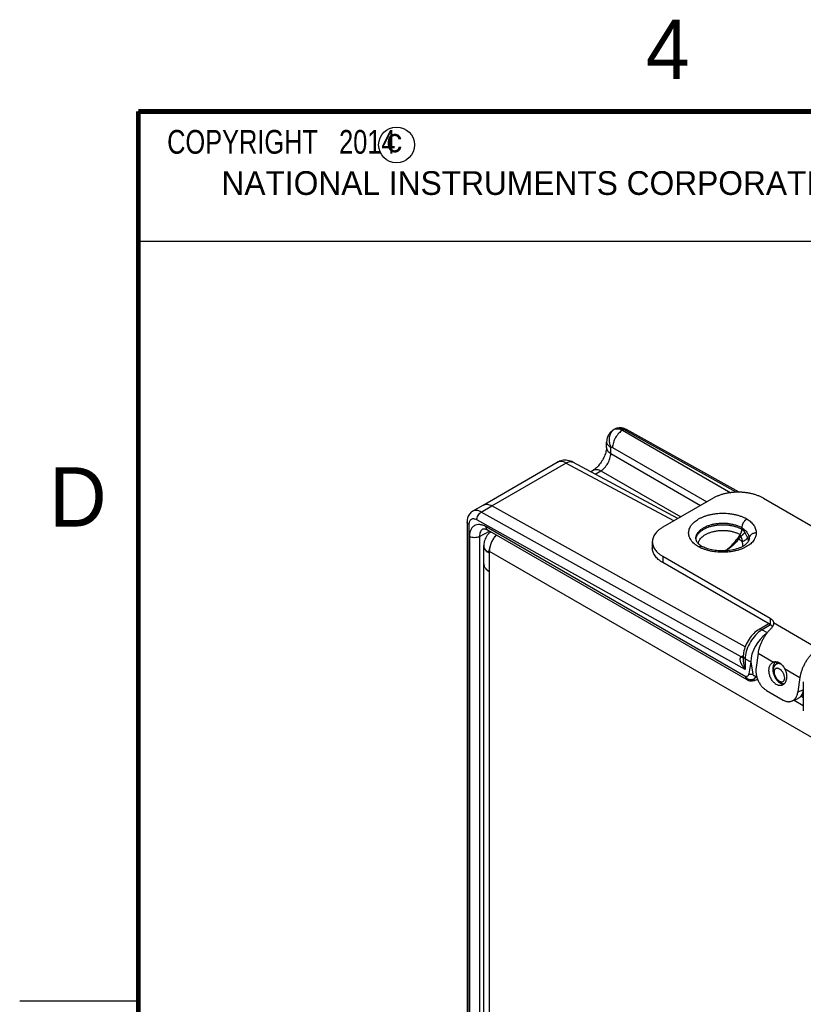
# Model space of a CAD drawing. Header units: inches. Extents: x 0 to 22, y 0 to 17.
# Tile 11 of 29: x 0 to 3.3, y 12.7 to 16.9. Entities that reach past the tile are written whole.
import ezdxf

# ---------------------------------------------------------------- set-up
doc = ezdxf.new("R2010")
doc.units = ezdxf.units.IN
doc.header["$LTSCALE"] = 1.21
doc.header["$MEASUREMENT"] = 0
doc.layers.get('0').update_dxf_attribs({"linetype": 'CONTINUOUS'})
for name, color, linetype in [('02___PRT_ALL_AXES', 7, 'CONTINUOUS'), ('03___PRT_ALL_CURVES', 7, 'CONTINUOUS'), ('DETAIL', 7, 'CONTINUOUS'), ('FEATURES', 7, 'CONTINUOUS')]:
    doc.layers.add(name, color=color, linetype=linetype)
doc.styles.get("Standard").update_dxf_attribs({"font": 'txt', "width": 0.8})
doc.styles.add('TEXTSTYLE_2', font='txt')

msp = doc.modelspace()

# ---------------------------------------------------------------- linework, layer by layer
at = {"color": 2, "linetype": 'CONTINUOUS'}
for p, q in [((0.4999, 16.5), (9.1249, 16.5)), ((0.4999, 16.5), (0.4999, 15.9531)), ((0.4999, 15.9531), (9.1249, 15.9531)), ((0, 12.75), (0.5, 12.75))]:
    msp.add_line(p, q, dxfattribs=at)
at = {"color": 7, "linetype": 'CONTINUOUS'}
for p, q in [((2.5064, 15.1592), (2.5023, 15.1566)), ((2.5063, 15.1591), (2.5107, 15.1616)), ((2.5428, 15.1559), (2.5473, 15.1585)), ((2.5428, 15.1559), (2.9987, 14.8927)), ((3.021, 14.8945), (2.5473, 15.1585)), ((3.0347, 14.8946), (2.559, 15.1596)), ((2.4749, 15.0838), (2.4752, 15.1064)), ((2.4752, 15.1064), (2.4752, 15.1064)), ((2.4931, 15.0577), (2.4935, 15.0841)), ((2.5004, 15.0833), (2.8976, 14.854)), ((2.4931, 15.0577), (2.8718, 14.8391)), ((1.9547, 14.8406), (2.267, 15.0209)), ((1.9912, 14.8374), (2.3037, 15.0178)), ((2.2691, 15.0221), (2.267, 15.0209)), ((2.2689, 15.0219), (2.2718, 15.0234)), ((2.2718, 15.0234), (2.2718, 15.0235)), ((2.7581, 14.7734), (2.3037, 15.0178)), ((2.7752, 14.7833), (2.3328, 15.0213)), ((2.4074, 14.9811), (2.419, 14.9878)), ((2.4263, 14.971), (2.4507, 14.985)), ((2.4507, 14.985), (2.7877, 14.7905)), ((1.9098, 14.8143), (1.9547, 14.8406)), ((1.9465, 14.8111), (1.9912, 14.8374)), ((3.0592, 14.2423), (1.9912, 14.8374)), ((3.0422, 14.2006), (1.9465, 14.8111)), ((1.8866, 14.7691), (1.8866, 12.3927)), ((1.8945, 14.758), (1.8945, 12.3817)), ((3.0591, 14.1476), (1.9279, 14.778)), ((1.9538, 14.7401), (1.9538, 14.7401)), ((3.0623, 14.1167), (1.9676, 14.7488)), ((3.0454, 14.7453), (3.0454, 14.7386)), ((3.0462, 14.7381), (3.0454, 14.7386)), ((1.8969, 14.708), (1.8969, 12.4291)), ((1.9391, 14.7079), (1.9811, 14.7309)), ((1.9391, 14.7079), (1.9391, 12.429)), ((3.0685, 14.103), (1.9738, 14.7351)), ((3.0322, 14.6965), (3.0267, 14.6998)), ((3.0379, 14.7163), (3.0377, 14.7164)), ((3.0761, 14.6983), (3.076, 14.6958)), ((3.0761, 14.699), (3.0761, 14.6986)), ((3.0761, 14.6986), (3.0761, 14.6983)), ((2.8801, 14.665), (2.878, 14.6661)), ((2.9651, 14.6472), (2.9651, 14.6417)), ((3.1592, 14.3399), (3.1179, 14.3161)), ((3.1667, 14.3355), (3.131, 14.3149)), ((3.131, 14.3149), (3.153, 14.3027)), ((3.1475, 14.2955), (3.1475, 14.2973)), ((3.0519, 14.2063), (3.0425, 14.2008)), ((3.0518, 14.2042), (3.0516, 14.1881)), ((3.0597, 14.1928), (3.0591, 14.1476)), ((3.0597, 14.1928), (3.0833, 14.1796)), ((3.0833, 14.1796), (3.0754, 14.1283)), ((3.0833, 14.1796), (3.0913, 14.1282)), ((3.1845, 14.1753), (3.1868, 14.1785)), ((3.2024, 14.1764), (3.1911, 14.1696)), ((3.2137, 14.168), (3.2099, 14.1698)), ((3.0874, 14.0992), (3.0874, 14.0992)), ((3.3048, 14.0949), (3.3048, 13.9735)), ((3.3048, 14.0342), (3.2967, 14.0388)), ((3.3048, 14.0409), (3.2994, 14.044))]:
    msp.add_line(p, q, dxfattribs=at)
at = {"color": 3, "linetype": 'CONTINUOUS'}
for p, q in [((1.9769, 14.7192), (1.9759, 14.718)), ((1.9571, 12.4392), (1.9571, 14.6706)), ((1.9589, 14.6609), (1.9578, 14.6646)), ((1.9646, 14.6511), (1.9617, 14.6552)), ((1.9688, 14.6466), (1.9656, 14.6499)), ((1.9806, 14.638), (1.9751, 14.6414)), ((1.9806, 14.6461), (1.9806, 12.3984)), ((1.9806, 14.6461), (3.3764, 13.8402)), ((1.9749, 14.5641), (1.9806, 14.5604)), ((3.294, 14.0347), (3.3048, 14.0285)), ((3.2665, 14.018), (3.3048, 13.9959))]:
    msp.add_line(p, q, dxfattribs=at)
at = {"color": 7, "linetype": 'CONTINUOUS', "const_width": 0.02}
for points in [[(0.5, 16.5), (0.5, 0.5)], [(21.5, 16.5), (0.5, 16.5)]]:
    msp.add_lwpolyline(points, dxfattribs=at)
at = {"color": 7, "linetype": 'CONTINUOUS'}
for points in [[(2.5023, 15.1566), (2.4988, 15.154), (2.4956, 15.1513), (2.4928, 15.1486), (2.4902, 15.1458), (2.4878, 15.1428), (2.4857, 15.1399), (2.4838, 15.1368), (2.4821, 15.1337), (2.4806, 15.1306), (2.4793, 15.1275), (2.4782, 15.1243), (2.4773, 15.1212), (2.4765, 15.1181), (2.476, 15.1149), (2.4756, 15.1119), (2.4753, 15.1088), (2.4752, 15.1064)], [(2.4749, 15.0838), (2.4748, 15.0817), (2.4746, 15.0784), (2.4741, 15.0747), (2.4735, 15.0707), (2.4725, 15.0663), (2.4713, 15.0617), (2.4699, 15.0569), (2.4681, 15.0519), (2.4661, 15.0469), (2.4638, 15.0417), (2.4613, 15.0366), (2.4586, 15.0315), (2.4556, 15.0265), (2.4525, 15.0216), (2.4493, 15.017), (2.4459, 15.0125), (2.4425, 15.0084), (2.4391, 15.0045), (2.4356, 15.0009), (2.4323, 14.9977), (2.429, 14.9949), (2.4259, 14.9924), (2.4231, 14.9904), (2.4205, 14.9887), (2.419, 14.9878)], [(2.3328, 15.0213), (2.3281, 15.0236), (2.3224, 15.0258), (2.3166, 15.0276), (2.3109, 15.0288), (2.3051, 15.0295), (2.2994, 15.0297), (2.2936, 15.0294), (2.288, 15.0287), (2.2825, 15.0274), (2.277, 15.0257), (2.2718, 15.0235)], [(2.2718, 15.0234), (2.2714, 15.0233), (2.2691, 15.0221)], [(1.9098, 14.8143), (1.9091, 14.8138), (1.9055, 14.8114), (1.9022, 14.8086), (1.8991, 14.8054), (1.8963, 14.8018), (1.8938, 14.798), (1.8917, 14.7938), (1.8899, 14.7894), (1.8885, 14.7847), (1.8875, 14.7798), (1.8869, 14.7746), (1.8866, 14.7691)], [(1.9538, 14.7401), (1.9542, 14.7402), (1.9547, 14.7404), (1.9555, 14.7406), (1.9566, 14.7407), (1.958, 14.7407), (1.9598, 14.7405), (1.9618, 14.7401), (1.9641, 14.7395), (1.9666, 14.7386), (1.9692, 14.7375), (1.9719, 14.7361), (1.9738, 14.7351)], [(3.076, 14.6958), (3.0754, 14.6932), (3.0745, 14.6905), (3.0732, 14.6879), (3.0716, 14.6852), (3.0695, 14.6824), (3.067, 14.6795), (3.064, 14.6766), (3.0605, 14.6736), (3.0565, 14.6707), (3.052, 14.6678), (3.047, 14.665), (3.0416, 14.6623), (3.0357, 14.6598), (3.0295, 14.6574), (3.023, 14.6553), (3.0161, 14.6533), (3.0089, 14.6516), (3.0015, 14.6502), (2.9939, 14.649), (2.9861, 14.6482), (2.9782, 14.6476), (2.9701, 14.6472), (2.9651, 14.6472)], [(2.9651, 14.6472), (2.9609, 14.6472), (2.9535, 14.6474), (2.9462, 14.6479), (2.939, 14.6486), (2.9321, 14.6495), (2.9253, 14.6506), (2.9187, 14.6518), (2.9123, 14.6533), (2.9063, 14.6549), (2.9004, 14.6567), (2.8949, 14.6586), (2.8896, 14.6606), (2.8847, 14.6628), (2.8801, 14.665)], [(3.1179, 14.3161), (3.1129, 14.313), (3.1069, 14.3087), (3.101, 14.304), (3.0955, 14.2989), (3.0901, 14.2934), (3.085, 14.2876), (3.0802, 14.2815), (3.0757, 14.275), (3.0716, 14.2684), (3.0677, 14.2615), (3.0642, 14.2545), (3.0611, 14.2474), (3.0585, 14.2401), (3.0562, 14.2328), (3.0544, 14.2255), (3.053, 14.2181), (3.0522, 14.2108), (3.0518, 14.2042)], [(3.0874, 14.0992), (3.0906, 14.0997), (3.0947, 14.1004), (3.0986, 14.1012), (3.1023, 14.1021), (3.1058, 14.1032), (3.1092, 14.1045), (3.112, 14.1057)]]:
    msp.add_lwpolyline(points, dxfattribs=at)
at = {"color": 3, "linetype": 'CONTINUOUS'}
for points in [[(1.9759, 14.718), (1.9719, 14.713), (1.9685, 14.708), (1.9656, 14.7029), (1.9631, 14.6978), (1.9611, 14.6926), (1.9595, 14.6875)], [(1.986, 14.728), (1.9831, 14.7255), (1.9801, 14.7226), (1.9773, 14.7196), (1.9769, 14.7192)], [(1.9575, 14.6775), (1.9572, 14.6726), (1.9571, 14.6706)], [(1.9595, 14.6875), (1.9583, 14.6825), (1.9575, 14.6775)]]:
    msp.add_lwpolyline(points, dxfattribs=at)
at = {"color": 2, "linetype": 'CONTINUOUS'}
msp.add_circle((1.5893, 16.359), 0.0754, dxfattribs=at)
at = {"color": 7, "linetype": 'CONTINUOUS'}
for centre, radius, start, end in [((2.5292, 15.124), 0.0418, 127.2289, 134.23), ((2.5283, 15.1252), 0.0403, 120.0232, 127.2254), ((2.5187, 15.1376), 0.0248, 115.2467, 119.7034), ((2.519, 15.137), 0.0255, 107.3904, 115.2328), ((2.5312, 15.1261), 0.0411, 118.4525, 120.036), ((2.5311, 15.1264), 0.0408, 112.3711, 118.4587), ((2.28, 14.9985), 0.026, 119.1913, 120.0043), ((2.2796, 14.9991), 0.0252, 115.29, 119.2059), ((2.2797, 14.9988), 0.0256, 107.9094, 115.2409), ((2.8901, 14.6919), 0.0389, 167.7065, 174.1322), ((2.9715, 14.6646), 0.1055, 17.8209, 21.9159), ((2.9755, 14.666), 0.1013, 17.5613, 17.8054), ((2.9815, 14.6677), 0.095, 13.2108, 17.6198), ((3.096, 14.6986), 0.0199, 178.795, 179.4052), ((2.9276, 14.7512), 0.0985, 237.0452, 239.7733), ((2.9307, 14.7565), 0.1046, 239.7397, 239.9069), ((3.1893, 14.2162), 0.1147, 125.5945, 126.5643), ((3.0677, 14.1579), 0.0498, 120.4249, 120.8524), ((3.3058, 14.1911), 0.1269, 190.5069, 193.6956), ((3.2049, 14.1632), 0.0237, 134.4649, 139.6612), ((3.2857, 14.1867), 0.0952, 184.08, 186.503), ((3.2934, 14.1876), 0.1029, 186.5118, 189.7673), ((3.0835, 14.129), 0.03, 239.9959, 277.3088), ((3.2246, 14.1167), 0.0303, 261.5555, 268.4241)]:
    msp.add_arc(centre, radius, start, end, dxfattribs=at)
at = {"color": 3, "linetype": 'CONTINUOUS'}
for centre, radius, start, end in [((1.9998, 14.6989), 0.0306, 116.0156, 138.3766), ((1.9996, 14.6993), 0.0301, 112.9496, 115.9748), ((1.9841, 14.6706), 0.027, 180.0178, 190.2734), ((1.9846, 14.6707), 0.0275, 190.2592, 191.1863), ((1.9848, 14.6708), 0.0277, 191.1878, 192.8105), ((1.9877, 14.6716), 0.0307, 200.5051, 202.257), ((1.9974, 14.6776), 0.0422, 218.9114, 219.9097), ((1.9983, 14.6783), 0.0433, 219.9108, 221.0265), ((2.0046, 14.6843), 0.052, 226.5946, 227.362), ((2.0115, 14.6928), 0.063, 233.0472, 234.6733), ((2.0162, 14.6998), 0.0713, 236.382, 240.012), ((1.984, 14.5931), 0.0269, 180.034, 189.3055), ((1.9849, 14.5932), 0.0278, 189.2682, 193.1401), ((1.986, 14.5935), 0.0289, 193.1442, 199.9493), ((1.9875, 14.594), 0.0305, 199.9002, 202.2731), ((1.9983, 14.6008), 0.0433, 219.1728, 221.5082), ((2.0011, 14.6032), 0.047, 221.5173, 226.4348), ((2.0045, 14.6067), 0.052, 226.3632, 228.3538), ((2.0079, 14.6105), 0.057, 228.3674, 233.1229), ((2.0113, 14.615), 0.0626, 233.0453, 234.3921)]:
    msp.add_arc(centre, radius, start, end, dxfattribs=at)
at = {"color": 7, "linetype": 'CONTINUOUS'}
for centre, major_axis, ratio, start_param, end_param in [((3.1547, 14.2201), (0.0507, 0.0862), 0.58226, 0.889975, 2.360603), ((3.1546, 14.2201), (0.05, 0.0866), 0.577332, 0.848771, 0.885462)]:
    msp.add_ellipse(centre, major_axis=major_axis, ratio=ratio, start_param=start_param, end_param=end_param, dxfattribs=at)
for points, knots in [([(2.5001, 15.154), (2.496, 15.15), (2.4892, 15.14), (2.4848, 15.122), (2.486, 15.1026), (2.4905, 15.0901), (2.4935, 15.0841)], [0, 0, 0, 0, 0.228853, 0.473233, 0.73247, 1, 1, 1, 1]), ([(2.5428, 15.1559), (2.5368, 15.1525), (2.5254, 15.1432), (2.512, 15.1253), (2.503, 15.1048), (2.5004, 15.0902), (2.5004, 15.0833)], [0, 0, 0, 0, 0.237278, 0.498977, 0.761233, 1, 1, 1, 1]), ([(2.5473, 15.1585), (2.544, 15.1603), (2.5376, 15.1632), (2.5278, 15.1654), (2.5186, 15.1651), (2.5131, 15.163), (2.5107, 15.1616)], [0, 0, 0, 0, 0.288765, 0.547692, 0.781259, 1, 1, 1, 1]), ([(2.5114, 15.1614), (2.512, 15.1615), (2.5143, 15.1622), (2.5167, 15.1625), (2.5185, 15.1626)], [0, 0, 0, 0, 0.245006, 1, 1, 1, 1]), ([(2.5156, 15.1641), (2.5199, 15.1658), (2.5293, 15.1679), (2.5388, 15.1669), (2.5434, 15.1658)], [0, 0, 0, 0, 0.499097, 1, 1, 1, 1]), ([(2.5185, 15.1626), (2.5204, 15.1627), (2.5289, 15.1623), (2.5371, 15.1591), (2.5428, 15.1559)], [0, 0, 0, 0, 0.22636, 1, 1, 1, 1]), ([(2.5434, 15.1658), (2.5447, 15.1655), (2.5502, 15.164), (2.5553, 15.1617), (2.559, 15.1596)], [0, 0, 0, 0, 0.246801, 1, 1, 1, 1]), ([(2.5473, 15.1585), (2.5492, 15.1596), (2.5531, 15.1612), (2.5574, 15.1605), (2.559, 15.1596)], [0, 0, 0, 0, 0.548047, 1, 1, 1, 1]), ([(2.4749, 15.0838), (2.4749, 15.0814), (2.4757, 15.0764), (2.4794, 15.0693), (2.4854, 15.0629), (2.4904, 15.0593), (2.4931, 15.0577)], [0, 0, 0, 0, 0.216979, 0.449724, 0.709504, 1, 1, 1, 1]), ([(2.4752, 15.1064), (2.4752, 15.1044), (2.4761, 15.1), (2.4799, 15.094), (2.4858, 15.0886), (2.4908, 15.0856), (2.4935, 15.0841)], [0, 0, 0, 0, 0.202004, 0.428737, 0.693644, 1, 1, 1, 1]), ([(2.4935, 15.0841), (2.4945, 15.0846), (2.497, 15.0849), (2.4993, 15.0839), (2.5004, 15.0833)], [0, 0, 0, 0, 0.453041, 1, 1, 1, 1]), ([(2.4507, 14.985), (2.4566, 14.9886), (2.4677, 14.9981), (2.4808, 15.0161), (2.49, 15.0364), (2.4929, 15.0508), (2.4931, 15.0577)], [0, 0, 0, 0, 0.236117, 0.498882, 0.762252, 1, 1, 1, 1]), ([(2.2792, 15.0244), (2.2786, 15.0244), (2.2761, 15.0242), (2.2736, 15.0237), (2.2719, 15.0231)], [0, 0, 0, 0, 0.256354, 1, 1, 1, 1]), ([(2.3037, 15.0178), (2.3016, 15.019), (2.294, 15.0227), (2.2854, 15.0248), (2.2792, 15.0244)], [0, 0, 0, 0, 0.277025, 1, 1, 1, 1]), ([(2.3037, 15.0178), (2.3062, 15.0193), (2.3112, 15.0218), (2.319, 15.0238), (2.3264, 15.0238), (2.3308, 15.0223), (2.3328, 15.0213)], [0, 0, 0, 0, 0.28853, 0.547743, 0.781306, 1, 1, 1, 1]), ([(2.419, 14.9878), (2.4211, 14.989), (2.4259, 14.9908), (2.4339, 14.9911), (2.4424, 14.9891), (2.4479, 14.9866), (2.4507, 14.985)], [0, 0, 0, 0, 0.218709, 0.452267, 0.711472, 1, 1, 1, 1]), ([(1.9547, 14.8406), (1.9571, 14.842), (1.9626, 14.844), (1.9718, 14.8444), (1.9816, 14.8421), (1.988, 14.8392), (1.9912, 14.8374)], [0, 0, 0, 0, 0.218299, 0.45169, 0.710874, 1, 1, 1, 1]), ([(1.9279, 14.778), (1.9258, 14.7791), (1.9217, 14.781), (1.9153, 14.7824), (1.9094, 14.7822), (1.9041, 14.7802), (1.8998, 14.7765), (1.8967, 14.7713), (1.8949, 14.765), (1.8945, 14.7604), (1.8945, 14.758)], [0, 0, 0, 0, 0.143945, 0.272846, 0.389052, 0.498006, 0.60732, 0.724485, 0.854683, 1, 1, 1, 1]), ([(1.9465, 14.8111), (1.9433, 14.8129), (1.9368, 14.8159), (1.927, 14.8181), (1.9178, 14.8177), (1.9122, 14.8157), (1.9098, 14.8143)], [0, 0, 0, 0, 0.289212, 0.548219, 0.781568, 1, 1, 1, 1]), ([(1.9279, 14.778), (1.9278, 14.7811), (1.9289, 14.7877), (1.9329, 14.797), (1.9387, 14.8052), (1.9438, 14.8096), (1.9465, 14.8111)], [0, 0, 0, 0, 0.238008, 0.50055, 0.762792, 1, 1, 1, 1]), ([(2.8635, 14.6643), (2.8602, 14.6662), (2.854, 14.6701), (2.8456, 14.6766), (2.8394, 14.6825), (2.8351, 14.6875), (2.8313, 14.6924), (2.8281, 14.6975), (2.8255, 14.7028), (2.824, 14.7068), (2.8227, 14.7108), (2.8219, 14.7149), (2.8213, 14.719), (2.8211, 14.7244), (2.8217, 14.7313), (2.8238, 14.7395), (2.8273, 14.7474), (2.8312, 14.7538), (2.835, 14.7587), (2.8393, 14.7636), (2.8455, 14.7695), (2.8539, 14.7761), (2.8634, 14.7821), (2.8739, 14.7876), (2.8853, 14.7924), (2.8974, 14.7966), (2.9102, 14.8), (2.9234, 14.8028), (2.9371, 14.8047), (2.9511, 14.8059), (2.9652, 14.8063), (2.9793, 14.8059), (2.9932, 14.8047), (3.0069, 14.8028), (3.0202, 14.8), (3.0329, 14.7965), (3.0451, 14.7924), (3.0564, 14.7875), (3.0635, 14.7838), (3.067, 14.7818)], [0, 0, 0, 0, 0.030989, 0.060398, 0.088193, 0.101514, 0.114471, 0.139369, 0.151385, 0.163153, 0.174717, 0.186125, 0.197425, 0.20867, 0.231194, 0.25414, 0.277896, 0.302783, 0.315735, 0.32905, 0.356829, 0.386207, 0.417195, 0.449741, 0.483747, 0.519071, 0.555543, 0.592961, 0.631107, 0.669745, 0.708632, 0.747517, 0.786152, 0.824292, 0.861703, 0.89816, 0.933475, 0.967481, 1, 1, 1, 1]), ([(3.067, 14.7818), (3.0662, 14.7814), (3.0648, 14.7805), (3.0627, 14.779), (3.0607, 14.7772), (3.0587, 14.7753), (3.0568, 14.7732), (3.0543, 14.7702), (3.0516, 14.7662), (3.0494, 14.7618), (3.0479, 14.7583), (3.0467, 14.7548), (3.0459, 14.7512), (3.0455, 14.7478), (3.0454, 14.7461), (3.0454, 14.7453)], [0, 0, 0, 0, 0.056044, 0.114623, 0.175469, 0.238248, 0.302584, 0.368089, 0.501009, 0.633773, 0.699071, 0.763128, 0.886075, 0.944343, 1, 1, 1, 1]), ([(3.067, 14.7818), (3.07, 14.7799), (3.0759, 14.7759), (3.0839, 14.7693), (3.0907, 14.7622), (3.0963, 14.7549), (3.1007, 14.7472), (3.1039, 14.7393), (3.1058, 14.7312), (3.1062, 14.7258), (3.1061, 14.7231)], [0, 0, 0, 0, 0.147805, 0.287797, 0.420222, 0.545718, 0.665109, 0.779577, 0.890674, 1, 1, 1, 1]), ([(1.8945, 14.758), (1.8923, 14.7593), (1.8885, 14.7623), (1.8866, 14.767), (1.8866, 14.7691)], [0, 0, 0, 0, 0.550743, 1, 1, 1, 1]), ([(1.9676, 14.7488), (1.9632, 14.7514), (1.9544, 14.7555), (1.941, 14.7588), (1.9284, 14.7584), (1.9172, 14.7544), (1.9081, 14.7467), (1.9015, 14.7359), (1.8976, 14.7227), (1.8969, 14.7131), (1.8969, 14.708)], [0, 0, 0, 0, 0.144846, 0.274463, 0.391079, 0.499996, 0.608915, 0.725534, 0.855155, 1, 1, 1, 1]), ([(1.9538, 14.7401), (1.9515, 14.7388), (1.947, 14.7352), (1.9423, 14.7276), (1.9396, 14.7183), (1.9391, 14.7115), (1.9391, 14.7079)], [0, 0, 0, 0, 0.217952, 0.450686, 0.709717, 1, 1, 1, 1]), ([(1.9738, 14.7351), (1.9728, 14.7357), (1.9709, 14.7372), (1.9682, 14.7417), (1.9676, 14.746), (1.9676, 14.7488)], [0, 0, 0, 0, 0.218322, 0.452317, 1, 1, 1, 1]), ([(2.8512, 14.6986), (2.8512, 14.7002), (2.8514, 14.7035), (2.8524, 14.7083), (2.8539, 14.7131), (2.856, 14.7178), (2.8588, 14.7224), (2.8633, 14.7284), (2.8689, 14.734), (2.8753, 14.7391), (2.8807, 14.7428), (2.8865, 14.7463), (2.8928, 14.7495), (2.8994, 14.7524), (2.9089, 14.756), (2.9215, 14.7596), (2.9373, 14.7626), (2.9538, 14.7643), (2.9704, 14.7645), (2.987, 14.7634), (3.0031, 14.7609), (3.0183, 14.757), (3.0303, 14.7527), (3.0392, 14.7486), (3.0434, 14.7464), (3.0454, 14.7453)], [0, 0, 0, 0, 0.021328, 0.042884, 0.064884, 0.08752, 0.11096, 0.135335, 0.187203, 0.214847, 0.243637, 0.273556, 0.304567, 0.336616, 0.369629, 0.438178, 0.509421, 0.582412, 0.656123, 0.729496, 0.80149, 0.871113, 0.93752, 0.969301, 1, 1, 1, 1]), ([(2.8521, 14.7001), (2.8524, 14.7017), (2.8533, 14.7047), (2.8551, 14.7092), (2.8575, 14.7136), (2.8603, 14.7179), (2.8637, 14.722), (2.869, 14.7275), (2.8768, 14.7338), (2.8857, 14.7392), (2.8935, 14.7432), (2.9021, 14.7469), (2.9136, 14.7508), (2.9281, 14.7544), (2.9434, 14.7567), (2.9591, 14.7578), (2.9748, 14.7577), (2.9905, 14.7563), (3.0056, 14.7536), (3.0199, 14.7498), (3.0312, 14.7457), (3.0395, 14.7418), (3.0435, 14.7397), (3.0454, 14.7386)], [0, 0, 0, 0, 0.021453, 0.043438, 0.066111, 0.089601, 0.114011, 0.139412, 0.193322, 0.251473, 0.282096, 0.313675, 0.379421, 0.448089, 0.518903, 0.590994, 0.663442, 0.735316, 0.805704, 0.873748, 0.938724, 0.969868, 1, 1, 1, 1]), ([(3.0454, 14.7386), (3.0454, 14.7377), (3.0453, 14.7359), (3.0448, 14.7332), (3.0442, 14.7304), (3.0433, 14.7276), (3.0422, 14.7247), (3.0409, 14.7219), (3.0394, 14.7191), (3.0383, 14.7173), (3.0377, 14.7164)], [0, 0, 0, 0, 0.111072, 0.227142, 0.348066, 0.473291, 0.602051, 0.733528, 0.866608, 1, 1, 1, 1]), ([(3.0379, 14.7163), (3.0391, 14.718), (3.0413, 14.7216), (3.0439, 14.7271), (3.0453, 14.7318), (3.046, 14.7355), (3.0461, 14.7372), (3.0462, 14.7381)], [0, 0, 0, 0, 0.267946, 0.52859, 0.774479, 0.890177, 1, 1, 1, 1]), ([(3.0454, 14.7453), (3.0478, 14.7438), (3.0523, 14.7407), (3.0585, 14.7355), (3.0638, 14.73), (3.0683, 14.7241), (3.0718, 14.718), (3.0743, 14.7118), (3.0758, 14.7054), (3.0761, 14.7012), (3.0761, 14.699)], [0, 0, 0, 0, 0.145276, 0.284305, 0.416917, 0.543143, 0.663397, 0.778735, 0.890457, 1, 1, 1, 1]), ([(3.0462, 14.7381), (3.0473, 14.7373), (3.0495, 14.7356), (3.0537, 14.7317), (3.0563, 14.7282), (3.058, 14.7258)], [0, 0, 0, 0, 0.240765, 0.487794, 1, 1, 1, 1]), ([(1.9391, 14.7079), (1.9361, 14.7062), (1.9291, 14.7037), (1.9179, 14.7025), (1.9068, 14.7037), (1.8998, 14.7063), (1.8969, 14.708)], [0, 0, 0, 0, 0.237759, 0.500549, 0.76304, 1, 1, 1, 1]), ([(2.8512, 14.6986), (2.8512, 14.6977), (2.8514, 14.6957), (2.852, 14.6931), (2.8528, 14.691), (2.8539, 14.6885), (2.8558, 14.6853), (2.8583, 14.682), (2.8607, 14.6793), (2.8629, 14.6771), (2.8653, 14.675), (2.8689, 14.672), (2.8719, 14.6699), (2.874, 14.6685)], [0, 0, 0, 0, 0.072447, 0.15368, 0.198954, 0.248018, 0.358813, 0.488897, 0.561805, 0.639807, 0.722754, 0.810512, 1, 1, 1, 1]), ([(2.8616, 14.6784), (2.8618, 14.6798), (2.8624, 14.6826), (2.8638, 14.6868), (2.8657, 14.6909), (2.8689, 14.6964), (2.8742, 14.703), (2.8808, 14.7088), (2.8869, 14.7131), (2.8919, 14.7162), (2.8973, 14.7191), (2.905, 14.7226), (2.9155, 14.7265), (2.9288, 14.73), (2.9429, 14.7324), (2.9574, 14.7336), (2.972, 14.7336), (2.9865, 14.7325), (3.0006, 14.7302), (3.014, 14.7267), (3.0245, 14.7229), (3.0323, 14.7194), (3.0359, 14.7174), (3.0377, 14.7164)], [0, 0, 0, 0, 0.021339, 0.043108, 0.065486, 0.088623, 0.137592, 0.190706, 0.218914, 0.248203, 0.278546, 0.309895, 0.375336, 0.443919, 0.514857, 0.587262, 0.66018, 0.732642, 0.803694, 0.872431, 0.938089, 0.96956, 1, 1, 1, 1]), ([(3.1061, 14.7231), (3.1061, 14.7218), (3.106, 14.7191), (3.1054, 14.7137), (3.1037, 14.707), (3.101, 14.7006), (3.0982, 14.6955), (3.0949, 14.6905), (3.0899, 14.6843), (3.0828, 14.6774), (3.0745, 14.671), (3.0652, 14.6651), (3.0549, 14.6597), (3.0437, 14.655), (3.0318, 14.6509), (3.0192, 14.6475), (3.0061, 14.6449), (2.9927, 14.643), (2.979, 14.6419), (2.9697, 14.6417), (2.9651, 14.6417)], [0, 0, 0, 0, 0.02247, 0.045058, 0.090905, 0.138282, 0.162784, 0.187921, 0.240282, 0.295699, 0.354353, 0.416312, 0.481464, 0.549588, 0.620381, 0.693475, 0.768444, 0.844848, 0.922222, 1, 1, 1, 1]), ([(3.0267, 14.6998), (3.0229, 14.6945), (3.015, 14.6844), (3.0025, 14.6703), (2.9892, 14.6578), (2.9797, 14.6506), (2.9749, 14.6474)], [0, 0, 0, 0, 0.263056, 0.518591, 0.764548, 1, 1, 1, 1]), ([(3.0322, 14.6965), (3.0281, 14.6915), (3.0196, 14.6819), (3.0019, 14.6646), (2.9872, 14.6535), (2.9768, 14.6475)], [0, 0, 0, 0, 0.260538, 0.515072, 1, 1, 1, 1]), ([(3.0379, 14.7163), (3.0361, 14.7135), (3.0325, 14.7079), (3.0286, 14.7025), (3.0267, 14.6998)], [0, 0, 0, 0, 0.501448, 1, 1, 1, 1]), ([(3.0406, 14.7089), (3.0394, 14.7067), (3.0368, 14.7025), (3.0338, 14.6984), (3.0322, 14.6965)], [0, 0, 0, 0, 0.500595, 1, 1, 1, 1]), ([(3.0478, 14.6861), (3.0466, 14.687), (3.0415, 14.6907), (3.0362, 14.6941), (3.0322, 14.6965)], [0, 0, 0, 0, 0.245803, 1, 1, 1, 1]), ([(3.0407, 14.7089), (3.0406, 14.7096), (3.0405, 14.7107), (3.0402, 14.712), (3.0398, 14.7133), (3.0392, 14.7148), (3.0384, 14.7159), (3.0379, 14.7163)], [0, 0, 0, 0, 0.262171, 0.391492, 0.51925, 0.766783, 1, 1, 1, 1]), ([(3.0478, 14.6861), (3.0478, 14.6866), (3.0479, 14.6876), (3.0478, 14.6896), (3.0474, 14.6921), (3.0467, 14.6951), (3.0459, 14.698), (3.0448, 14.7008), (3.0432, 14.7045), (3.0417, 14.7072), (3.0406, 14.7089)], [0, 0, 0, 0, 0.061824, 0.123746, 0.247963, 0.372688, 0.497794, 0.623153, 0.748682, 1, 1, 1, 1]), ([(3.058, 14.7258), (3.0577, 14.7252), (3.0569, 14.7238), (3.0554, 14.7217), (3.0536, 14.7196), (3.0515, 14.7174), (3.0491, 14.7152), (3.0465, 14.7131), (3.0437, 14.7109), (3.0417, 14.7096), (3.0407, 14.7089)], [0, 0, 0, 0, 0.090993, 0.193894, 0.307941, 0.432062, 0.564976, 0.705167, 0.850912, 1, 1, 1, 1]), ([(3.0693, 14.704), (3.0691, 14.7032), (3.0684, 14.7015), (3.0669, 14.6991), (3.0648, 14.6967), (3.0622, 14.6943), (3.0591, 14.692), (3.0556, 14.6898), (3.0518, 14.6878), (3.0492, 14.6867), (3.0478, 14.6861)], [0, 0, 0, 0, 0.08735, 0.18666, 0.298273, 0.4216, 0.555436, 0.698026, 0.847205, 1, 1, 1, 1]), ([(3.0693, 14.704), (3.069, 14.7049), (3.0682, 14.7068), (3.0666, 14.7105), (3.0644, 14.7151), (3.0614, 14.7206), (3.0591, 14.7241), (3.058, 14.7258)], [0, 0, 0, 0, 0.121141, 0.244115, 0.493495, 0.7458, 1, 1, 1, 1]), ([(3.1061, 14.7231), (3.1042, 14.7231), (3.1003, 14.7228), (3.0948, 14.7215), (3.0896, 14.7193), (3.0851, 14.7163), (3.0813, 14.7126), (3.0784, 14.7084), (3.0766, 14.7039), (3.0762, 14.7006), (3.0761, 14.699)], [0, 0, 0, 0, 0.136844, 0.27209, 0.404054, 0.531768, 0.654672, 0.772919, 0.887529, 1, 1, 1, 1]), ([(2.8635, 14.6643), (2.8643, 14.6648), (2.8661, 14.6658), (2.8688, 14.6667), (2.8714, 14.6673), (2.8731, 14.6673), (2.8739, 14.6673)], [0, 0, 0, 0, 0.278517, 0.537706, 0.777435, 1, 1, 1, 1]), ([(2.9651, 14.6417), (2.9605, 14.6417), (2.9512, 14.6419), (2.9374, 14.643), (2.9238, 14.6447), (2.9106, 14.6473), (2.8979, 14.6505), (2.8857, 14.6544), (2.8742, 14.6589), (2.8669, 14.6624), (2.8635, 14.6643)], [0, 0, 0, 0, 0.132448, 0.264221, 0.394556, 0.52274, 0.648019, 0.769751, 0.88735, 1, 1, 1, 1]), ([(2.8739, 14.6673), (2.8746, 14.6672), (2.876, 14.667), (2.8773, 14.6664), (2.878, 14.6661)], [0, 0, 0, 0, 0.507958, 1, 1, 1, 1]), ([(3.0508, 14.6671), (3.0506, 14.6703), (3.0499, 14.6767), (3.0486, 14.6829), (3.0478, 14.6861)], [0, 0, 0, 0, 0.490961, 1, 1, 1, 1]), ([(3.121, 14.3083), (3.1121, 14.3017), (3.0956, 14.2856), (3.0765, 14.2567), (3.0635, 14.2252), (3.0598, 14.2032), (3.0597, 14.1928)], [0, 0, 0, 0, 0.245833, 0.508841, 0.767102, 1, 1, 1, 1]), ([(3.131, 14.3149), (3.1288, 14.3161), (3.1245, 14.3179), (3.1196, 14.3171), (3.1179, 14.3161)], [0, 0, 0, 0, 0.549277, 1, 1, 1, 1]), ([(3.131, 14.3149), (3.1303, 14.3145), (3.1274, 14.3128), (3.1246, 14.3109), (3.1225, 14.3094)], [0, 0, 0, 0, 0.244444, 1, 1, 1, 1]), ([(3.0422, 14.2006), (3.0412, 14.2), (3.0395, 14.1985), (3.0381, 14.1954), (3.0375, 14.192), (3.0376, 14.1873), (3.0389, 14.1813), (3.0416, 14.1742), (3.0451, 14.1673), (3.0507, 14.1582), (3.0556, 14.1518), (3.0591, 14.1476)], [0, 0, 0, 0, 0.055604, 0.110415, 0.166572, 0.224521, 0.345103, 0.470593, 0.599551, 0.73111, 1, 1, 1, 1]), ([(3.0422, 14.2006), (3.043, 14.2001), (3.0459, 14.1987), (3.0494, 14.1981), (3.0518, 14.1986)], [0, 0, 0, 0, 0.282496, 1, 1, 1, 1]), ([(3.0425, 14.2008), (3.0433, 14.2003), (3.0461, 14.1989), (3.0495, 14.1983), (3.0518, 14.1987)], [0, 0, 0, 0, 0.281537, 1, 1, 1, 1]), ([(3.0597, 14.1928), (3.0575, 14.1941), (3.0536, 14.1972), (3.0518, 14.202), (3.0518, 14.2042)], [0, 0, 0, 0, 0.549509, 1, 1, 1, 1]), ([(3.0516, 14.1881), (3.0515, 14.1811), (3.0531, 14.1674), (3.0568, 14.1541), (3.0591, 14.1476)], [0, 0, 0, 0, 0.504047, 1, 1, 1, 1]), ([(3.1835, 14.1755), (3.1822, 14.1737), (3.1799, 14.1697), (3.1775, 14.163), (3.1762, 14.1556), (3.1759, 14.1504), (3.176, 14.1477)], [0, 0, 0, 0, 0.225987, 0.46809, 0.726589, 1, 1, 1, 1]), ([(3.1911, 14.1696), (3.1889, 14.1683), (3.1849, 14.1649), (3.1791, 14.156), (3.1776, 14.1479), (3.1776, 14.1426)], [0, 0, 0, 0, 0.248484, 0.496634, 1, 1, 1, 1]), ([(3.1785, 14.1511), (3.1785, 14.1535), (3.1787, 14.157), (3.1794, 14.1615), (3.18, 14.1646), (3.1809, 14.1676), (3.1822, 14.1712), (3.1835, 14.1738), (3.1845, 14.1753)], [0, 0, 0, 0, 0.279885, 0.413205, 0.541564, 0.664622, 0.782116, 1, 1, 1, 1]), ([(3.1876, 14.18), (3.1872, 14.1797), (3.1858, 14.1783), (3.1844, 14.1767), (3.1835, 14.1755)], [0, 0, 0, 0, 0.245074, 1, 1, 1, 1]), ([(3.2099, 14.1698), (3.2067, 14.1711), (3.2003, 14.1728), (3.1937, 14.1712), (3.1911, 14.1696)], [0, 0, 0, 0, 0.538621, 1, 1, 1, 1]), ([(3.0623, 14.1167), (3.0636, 14.1175), (3.0663, 14.1187), (3.0704, 14.1206), (3.074, 14.1236), (3.0752, 14.1267), (3.0754, 14.1283)], [0, 0, 0, 0, 0.243138, 0.48921, 0.7301, 1, 1, 1, 1]), ([(3.0623, 14.1167), (3.0631, 14.1148), (3.066, 14.1115), (3.0712, 14.1078), (3.0771, 14.1053), (3.0855, 14.1042), (3.0961, 14.1069), (3.1024, 14.113), (3.1046, 14.1166)], [0, 0, 0, 0, 0.124922, 0.251874, 0.376545, 0.502215, 0.751073, 1, 1, 1, 1]), ([(3.0685, 14.103), (3.0675, 14.1036), (3.0657, 14.1051), (3.0629, 14.1096), (3.0623, 14.1139), (3.0623, 14.1167)], [0, 0, 0, 0, 0.218414, 0.45226, 1, 1, 1, 1]), ([(3.0913, 14.1282), (3.0891, 14.1266), (3.0834, 14.125), (3.0776, 14.1266), (3.0754, 14.1283)], [0, 0, 0, 0, 0.500434, 1, 1, 1, 1]), ([(3.1046, 14.1166), (3.1029, 14.1146), (3.1006, 14.11), (3.096, 14.1047), (3.0918, 14.101), (3.0887, 14.0994), (3.0874, 14.0992)], [0, 0, 0, 0, 0.317336, 0.604789, 0.835985, 1, 1, 1, 1]), ([(3.1046, 14.1166), (3.1032, 14.1175), (3.1005, 14.1189), (3.0964, 14.1208), (3.0927, 14.1237), (3.0916, 14.1267), (3.0913, 14.1282)], [0, 0, 0, 0, 0.257541, 0.505483, 0.740209, 1, 1, 1, 1]), ([(3.176, 14.1477), (3.176, 14.1468), (3.1762, 14.143), (3.1766, 14.1392), (3.1772, 14.1364)], [0, 0, 0, 0, 0.245608, 1, 1, 1, 1]), ([(3.1772, 14.1364), (3.1776, 14.134), (3.1788, 14.1292), (3.1812, 14.1221), (3.1842, 14.1154), (3.1879, 14.1091), (3.192, 14.1033), (3.1966, 14.0981), (3.2016, 14.0938), (3.2051, 14.0914), (3.2069, 14.0903)], [0, 0, 0, 0, 0.130637, 0.262445, 0.393946, 0.523667, 0.650213, 0.772374, 0.889245, 1, 1, 1, 1]), ([(3.1776, 14.1426), (3.1776, 14.1416), (3.1778, 14.1374), (3.1785, 14.1331), (3.1793, 14.13)], [0, 0, 0, 0, 0.243355, 1, 1, 1, 1]), ([(3.1793, 14.13), (3.1805, 14.1253), (3.1841, 14.1161), (3.1944, 14.1003), (3.206, 14.091), (3.2146, 14.0881)], [0, 0, 0, 0, 0.257597, 0.518411, 1, 1, 1, 1]), ([(3.2262, 14.111), (3.2262, 14.1147), (3.2248, 14.1223), (3.2201, 14.133), (3.2132, 14.1425), (3.206, 14.1485), (3.2, 14.1514), (3.1958, 14.1524), (3.1919, 14.1523), (3.1884, 14.151), (3.1855, 14.1486), (3.1827, 14.1439), (3.182, 14.1395), (3.182, 14.1365)], [0, 0, 0, 0, 0.138346, 0.291579, 0.444828, 0.583166, 0.64366, 0.697777, 0.74645, 0.791907, 0.837364, 0.886024, 1, 1, 1, 1]), ([(3.182, 14.1365), (3.182, 14.1329), (3.1834, 14.1253), (3.1881, 14.1146), (3.1951, 14.1051), (3.2022, 14.0991), (3.2082, 14.0962), (3.2124, 14.0952), (3.2163, 14.0953), (3.2198, 14.0966), (3.2227, 14.099), (3.2255, 14.1037), (3.2262, 14.1081), (3.2262, 14.111)], [0, 0, 0, 0, 0.138346, 0.291579, 0.444828, 0.583166, 0.64366, 0.697777, 0.74645, 0.791907, 0.837364, 0.886024, 1, 1, 1, 1]), ([(3.2069, 14.0903), (3.2082, 14.0896), (3.2108, 14.0882), (3.2149, 14.0867), (3.2189, 14.0858), (3.2216, 14.0856), (3.2229, 14.0856)], [0, 0, 0, 0, 0.26609, 0.52098, 0.765081, 1, 1, 1, 1]), ([(3.2233, 14.086), (3.2219, 14.0861), (3.2189, 14.0865), (3.216, 14.0875), (3.2146, 14.0881)], [0, 0, 0, 0, 0.476628, 1, 1, 1, 1])]:
    msp.add_open_spline(points, degree=3, knots=knots, dxfattribs=at)
at = {"color": 3, "linetype": 'CONTINUOUS'}
for points, knots in [([(2.0093, 14.7146), (2.0071, 14.7122), (2.003, 14.7071), (1.9974, 14.699), (1.9925, 14.6904), (1.9883, 14.6815), (1.9849, 14.6725), (1.9824, 14.6635), (1.9809, 14.6547), (1.9806, 14.6489), (1.9806, 14.6461)], [0, 0, 0, 0, 0.12787, 0.258342, 0.389661, 0.520054, 0.647769, 0.771257, 0.889131, 1, 1, 1, 1]), ([(1.9583, 14.6628), (1.9579, 14.6641), (1.9573, 14.6667), (1.9571, 14.6693), (1.9571, 14.6706)], [0, 0, 0, 0, 0.503527, 1, 1, 1, 1]), ([(1.9737, 14.6425), (1.9718, 14.6439), (1.9682, 14.6469), (1.9638, 14.6519), (1.9604, 14.6572), (1.9588, 14.661), (1.9583, 14.6628)], [0, 0, 0, 0, 0.275559, 0.53259, 0.772928, 1, 1, 1, 1]), ([(1.9617, 14.6552), (1.9615, 14.6556), (1.9606, 14.6572), (1.9598, 14.6588), (1.9593, 14.66)], [0, 0, 0, 0, 0.254938, 1, 1, 1, 1]), ([(1.9806, 14.6461), (1.9806, 14.6469), (1.9806, 14.6502), (1.9809, 14.6535), (1.9812, 14.6559)], [0, 0, 0, 0, 0.242936, 1, 1, 1, 1]), ([(1.9767, 14.6403), (1.9761, 14.6408), (1.9735, 14.6426), (1.971, 14.6445), (1.9693, 14.6461)], [0, 0, 0, 0, 0.257836, 1, 1, 1, 1]), ([(1.9737, 14.6425), (1.9739, 14.6432), (1.9744, 14.6443), (1.9753, 14.6454), (1.9762, 14.6461), (1.9772, 14.6466), (1.9783, 14.6468), (1.9794, 14.6467), (1.9802, 14.6463), (1.9806, 14.6461)], [0, 0, 0, 0, 0.248565, 0.372549, 0.493931, 0.612941, 0.732414, 0.858459, 1, 1, 1, 1]), ([(1.9806, 14.5604), (1.9788, 14.5614), (1.9753, 14.5636), (1.9693, 14.5683), (1.9642, 14.5737), (1.9605, 14.5795), (1.9586, 14.584), (1.9574, 14.5885), (1.9571, 14.5915), (1.9571, 14.5931)], [0, 0, 0, 0, 0.148268, 0.289291, 0.548524, 0.667959, 0.781927, 0.89198, 1, 1, 1, 1])]:
    msp.add_open_spline(points, degree=3, knots=knots, dxfattribs=at)
at = {"color": 7, "linetype": 'CONTINUOUS'}
for points in [[(3.1046, 14.1166), (3.1059, 14.1159), (3.1074, 14.1153), (3.1088, 14.1149)], [(3.2146, 14.0881), (3.2164, 14.0875), (3.2183, 14.087), (3.2202, 14.0867)]]:
    msp.add_open_spline(points, degree=3, dxfattribs=at)
at = {"layer": '02___PRT_ALL_AXES', "color": 7, "linetype": 'CONTINUOUS'}
for p, q in [((3.1138, 14.2159), (3.1787, 14.1784)), ((3.1787, 14.1784), (3.1791, 14.1785)), ((3.2257, 14.1513), (3.2906, 14.1138))]:
    msp.add_line(p, q, dxfattribs=at)
for centre, radius, start, end in [((3.1873, 14.1564), 0.0236, 106.8157, 110.487), ((3.1876, 14.1557), 0.0244, 102.2002, 106.8226)]:
    msp.add_arc(centre, radius, start, end, dxfattribs=at)
for points, knots in [([(3.1909, 14.0843), (3.189, 14.0854), (3.1852, 14.0881), (3.1799, 14.0928), (3.1751, 14.0984), (3.1708, 14.1048), (3.1671, 14.1117), (3.1641, 14.119), (3.1618, 14.1266), (3.1604, 14.1342), (3.1598, 14.1418), (3.1601, 14.148), (3.1607, 14.1527), (3.1616, 14.1571), (3.1633, 14.1622), (3.1661, 14.1677), (3.1691, 14.1716), (3.1718, 14.1742), (3.1739, 14.1759), (3.1763, 14.1773), (3.1779, 14.1781), (3.1787, 14.1784)], [0, 0, 0, 0, 0.059963, 0.123441, 0.189903, 0.258764, 0.329247, 0.40047, 0.471518, 0.541488, 0.609531, 0.674918, 0.706449, 0.737126, 0.795757, 0.850817, 0.902638, 0.927594, 0.952054, 0.976145, 1, 1, 1, 1]), ([(3.1824, 14.1795), (3.1833, 14.1797), (3.185, 14.18), (3.1877, 14.1801), (3.1904, 14.18), (3.1941, 14.1795), (3.1988, 14.1782), (3.2024, 14.1765), (3.2041, 14.1755)], [0, 0, 0, 0, 0.116054, 0.23427, 0.354866, 0.478044, 0.732757, 1, 1, 1, 1]), ([(3.2041, 14.1755), (3.2063, 14.1742), (3.2106, 14.1712), (3.2163, 14.1655), (3.2214, 14.1588), (3.2243, 14.1538), (3.2257, 14.1513)], [0, 0, 0, 0, 0.230599, 0.475027, 0.732366, 1, 1, 1, 1]), ([(3.2257, 14.1513), (3.2266, 14.1496), (3.2283, 14.1461), (3.2304, 14.1408), (3.2321, 14.1354), (3.2334, 14.1298), (3.2342, 14.1243), (3.2346, 14.1188), (3.2346, 14.1135), (3.234, 14.1068), (3.2324, 14.1005), (3.23, 14.0948), (3.2278, 14.091), (3.2252, 14.0877), (3.2223, 14.0849), (3.219, 14.0827), (3.2167, 14.0816), (3.2155, 14.0811)], [0, 0, 0, 0, 0.072245, 0.144988, 0.217595, 0.28957, 0.360479, 0.429903, 0.497439, 0.562756, 0.685682, 0.743272, 0.798304, 0.85103, 0.90184, 0.951279, 1, 1, 1, 1]), ([(3.2155, 14.0811), (3.2146, 14.0808), (3.2127, 14.0802), (3.2097, 14.0797), (3.2066, 14.0796), (3.2035, 14.0798), (3.2004, 14.0804), (3.196, 14.0817), (3.1929, 14.0832), (3.1909, 14.0843)], [0, 0, 0, 0, 0.115772, 0.232557, 0.351318, 0.472947, 0.598209, 0.727713, 1, 1, 1, 1])]:
    msp.add_open_spline(points, degree=3, knots=knots, dxfattribs=at)
at = {"layer": '03___PRT_ALL_CURVES', "color": 40, "linetype": 'CONTINUOUS'}
for p, q in [((2.0055, 14.7101), (2.0017, 14.7052)), ((2.0093, 14.7146), (2.0055, 14.7101)), ((1.9571, 14.6702), (1.9571, 14.6706)), ((1.9575, 14.6664), (1.9571, 14.6702)), ((1.9583, 14.6627), (1.9575, 14.6664)), ((1.9591, 14.6604), (1.9583, 14.6627)), ((1.9596, 14.6591), (1.9591, 14.6604)), ((1.9616, 14.6555), (1.9596, 14.6591)), ((1.9638, 14.6522), (1.9616, 14.6555)), ((1.9823, 14.662), (1.9813, 14.6566)), ((1.9836, 14.6675), (1.9823, 14.662)), ((1.9895, 14.6841), (1.9873, 14.6787)), ((1.9667, 14.6487), (1.9638, 14.6522)), ((1.9683, 14.6471), (1.9667, 14.6487)), ((1.97, 14.6455), (1.9683, 14.6471)), ((1.9735, 14.6426), (1.97, 14.6455)), ((1.974, 14.6422), (1.9735, 14.6426)), ((1.9755, 14.6412), (1.974, 14.6422)), ((1.9772, 14.64), (1.9755, 14.6412)), ((1.9789, 14.639), (1.9772, 14.64)), ((1.9806, 14.638), (1.9789, 14.639)), ((1.9806, 14.6461), (1.9806, 14.638))]:
    msp.add_line(p, q, dxfattribs=at)
for points, knots in [([(2.0017, 14.7052), (2.0011, 14.7044), (2.0003, 14.7032), (1.9992, 14.7016), (1.9985, 14.7006), (1.998, 14.6997), (1.9977, 14.6992), (1.9974, 14.6988), (1.9971, 14.6984), (1.9968, 14.6978), (1.9964, 14.6972), (1.9961, 14.6967), (1.9958, 14.6961), (1.9954, 14.6955), (1.9952, 14.6951)], [0, 0, 0, 0, 0.25, 0.375, 0.5, 0.5625, 0.625, 0.65625, 0.6875, 0.75, 0.8125, 0.84375, 0.875, 1, 1, 1, 1]), ([(1.9813, 14.6566), (1.9813, 14.6562), (1.9812, 14.6553), (1.981, 14.6543), (1.981, 14.6535), (1.9809, 14.6531), (1.9809, 14.6526), (1.9808, 14.6522), (1.9808, 14.6517), (1.9808, 14.6513), (1.9807, 14.651), (1.9807, 14.6506), (1.9807, 14.6502), (1.9807, 14.6498), (1.9806, 14.6494), (1.9806, 14.6488), (1.9806, 14.6481), (1.9806, 14.6472), (1.9806, 14.6466), (1.9806, 14.6461)], [0, 0, 0, 0, 0.125, 0.25, 0.3125, 0.34375, 0.375, 0.4375, 0.46875, 0.5, 0.53125, 0.5625, 0.625, 0.65625, 0.6875, 0.75, 0.8125, 0.875, 1, 1, 1, 1]), ([(1.9873, 14.6787), (1.9871, 14.6782), (1.9867, 14.6773), (1.9863, 14.6762), (1.9861, 14.6755), (1.9859, 14.675), (1.9857, 14.6745), (1.9856, 14.674), (1.9854, 14.6735), (1.9853, 14.6731), (1.9852, 14.6728), (1.985, 14.6723), (1.9849, 14.6719), (1.9847, 14.6714), (1.9846, 14.671), (1.9844, 14.6703), (1.9842, 14.6696), (1.9839, 14.6686), (1.9837, 14.6679), (1.9836, 14.6675)], [0, 0, 0, 0, 0.125, 0.25, 0.3125, 0.34375, 0.375, 0.4375, 0.46875, 0.5, 0.53125, 0.5625, 0.625, 0.65625, 0.6875, 0.75, 0.8125, 0.875, 1, 1, 1, 1]), ([(1.9952, 14.6951), (1.9949, 14.6947), (1.9944, 14.6938), (1.9939, 14.6928), (1.9934, 14.692), (1.9932, 14.6916), (1.9929, 14.6911), (1.9927, 14.6906), (1.9924, 14.6901), (1.9922, 14.6897), (1.9921, 14.6894), (1.9919, 14.689), (1.9916, 14.6885), (1.9914, 14.6881), (1.9912, 14.6876), (1.9908, 14.6868), (1.9902, 14.6855), (1.9898, 14.6846), (1.9895, 14.6841)], [0, 0, 0, 0, 0.125, 0.25, 0.3125, 0.34375, 0.375, 0.4375, 0.46875, 0.5, 0.53125, 0.5625, 0.625, 0.65625, 0.6875, 0.75, 0.875, 1, 1, 1, 1])]:
    msp.add_open_spline(points, degree=3, knots=knots, dxfattribs=at)
at = {"layer": 'FEATURES', "color": 7, "linetype": 'CONTINUOUS'}
for p, q in [((2.9241, 14.8693), (2.712, 14.7468)), ((3.1362, 14.8693), (3.5895, 14.6076)), ((2.668, 14.6856), (2.668, 14.6594)), ((2.712, 14.6243), (2.712, 14.5982)), ((3.1652, 14.3626), (2.712, 14.6243)), ((3.1652, 14.3365), (2.712, 14.5982)), ((3.1652, 14.3626), (3.1652, 14.3365)), ((3.1796, 14.345), (3.3821, 14.228)), ((3.1138, 14.2159), (3.1053, 14.1555)), ((3.2906, 14.1138), (3.2821, 14.0534)), ((3.1492, 14.0592), (3.2199, 14.0184)), ((3.2821, 14.0534), (3.3044, 14.0617)), ((3.2553, 14.0138), (3.2776, 14.0221))]:
    msp.add_line(p, q, dxfattribs=at)
msp.add_arc((3.1629, 14.3422), 0.017, 359.9324, 9.4434, dxfattribs=at)
for points, knots in [([(3.1362, 14.8693), (3.1327, 14.8713), (3.1252, 14.8752), (3.1134, 14.8803), (3.1008, 14.8846), (3.0875, 14.8882), (3.0736, 14.8911), (3.0594, 14.8931), (3.0448, 14.8944), (3.0302, 14.8948), (3.0155, 14.8944), (3.0009, 14.8931), (2.9867, 14.8911), (2.9728, 14.8882), (2.9595, 14.8846), (2.9469, 14.8803), (2.9351, 14.8752), (2.9276, 14.8713), (2.9241, 14.8693)], [0, 0, 0, 0, 0.055828, 0.114184, 0.174785, 0.237353, 0.301549, 0.366993, 0.433283, 0.5, 0.566717, 0.633007, 0.698451, 0.762647, 0.825215, 0.885816, 0.944172, 1, 1, 1, 1]), ([(2.712, 14.7468), (2.7086, 14.7448), (2.7021, 14.7408), (2.6933, 14.7339), (2.6857, 14.7267), (2.6794, 14.719), (2.6744, 14.7109), (2.6707, 14.7026), (2.6685, 14.6941), (2.668, 14.6884), (2.668, 14.6856)], [0, 0, 0, 0, 0.148569, 0.289503, 0.422719, 0.548632, 0.667994, 0.781934, 0.891985, 1, 1, 1, 1]), ([(2.668, 14.6856), (2.668, 14.6827), (2.6685, 14.677), (2.6707, 14.6685), (2.6744, 14.6602), (2.6794, 14.6521), (2.6857, 14.6444), (2.6933, 14.6372), (2.7021, 14.6303), (2.7086, 14.6263), (2.712, 14.6243)], [0, 0, 0, 0, 0.108015, 0.218066, 0.332006, 0.451368, 0.577281, 0.710497, 0.851431, 1, 1, 1, 1]), ([(2.712, 14.5982), (2.7086, 14.6001), (2.7021, 14.6042), (2.6933, 14.611), (2.6857, 14.6183), (2.6794, 14.626), (2.6744, 14.6341), (2.6707, 14.6424), (2.6685, 14.6508), (2.668, 14.6566), (2.668, 14.6594)], [0, 0, 0, 0, 0.148569, 0.289503, 0.422719, 0.548632, 0.667994, 0.781934, 0.891985, 1, 1, 1, 1]), ([(3.1652, 14.3626), (3.1662, 14.362), (3.1681, 14.3608), (3.1707, 14.3589), (3.1731, 14.3568), (3.1751, 14.3546), (3.1768, 14.3523), (3.1781, 14.3499), (3.1791, 14.3475), (3.1795, 14.3458), (3.1796, 14.345)], [0, 0, 0, 0, 0.14614, 0.28588, 0.418982, 0.545545, 0.666095, 0.781389, 0.89234, 1, 1, 1, 1]), ([(3.1799, 14.3422), (3.1799, 14.3411), (3.1797, 14.3391), (3.1789, 14.3359), (3.1777, 14.3327), (3.1759, 14.3295), (3.1738, 14.3262), (3.1713, 14.3228), (3.1684, 14.3195), (3.1663, 14.3173), (3.1652, 14.3162)], [0, 0, 0, 0, 0.099396, 0.204333, 0.316571, 0.437126, 0.566297, 0.703755, 0.848703, 1, 1, 1, 1]), ([(3.1752, 14.3283), (3.1739, 14.3299), (3.1716, 14.3321), (3.1681, 14.3347), (3.1662, 14.3359), (3.1652, 14.3365)], [0, 0, 0, 0, 0.47534, 0.731718, 1, 1, 1, 1]), ([(3.1652, 14.3162), (3.1619, 14.3129), (3.1554, 14.3059), (3.1465, 14.2945), (3.1384, 14.2822), (3.1312, 14.2694), (3.125, 14.2561), (3.1199, 14.2427), (3.1161, 14.2293), (3.1144, 14.2203), (3.1138, 14.2159)], [0, 0, 0, 0, 0.123224, 0.249884, 0.378425, 0.507467, 0.635534, 0.76118, 0.883125, 1, 1, 1, 1]), ([(3.342, 14.2142), (3.3387, 14.2108), (3.3322, 14.2038), (3.3233, 14.1924), (3.3151, 14.1802), (3.3079, 14.1673), (3.3018, 14.154), (3.2967, 14.1406), (3.2929, 14.1272), (3.2912, 14.1182), (3.2906, 14.1138)], [0, 0, 0, 0, 0.123224, 0.249884, 0.378425, 0.507467, 0.635534, 0.76118, 0.883125, 1, 1, 1, 1]), ([(3.1053, 14.1555), (3.1047, 14.1511), (3.1044, 14.1442), (3.1049, 14.1351), (3.1061, 14.1256), (3.1089, 14.1137), (3.114, 14.1), (3.1209, 14.0873), (3.1279, 14.0777), (3.1341, 14.0709), (3.1404, 14.0651), (3.1456, 14.0613), (3.1492, 14.0592)], [0, 0, 0, 0, 0.120554, 0.183353, 0.247462, 0.378283, 0.510421, 0.641082, 0.767608, 0.828636, 0.887831, 1, 1, 1, 1]), ([(3.2553, 14.0138), (3.2571, 14.0144), (3.2605, 14.016), (3.2652, 14.0193), (3.2694, 14.0234), (3.2725, 14.0273), (3.2747, 14.0308), (3.2767, 14.0346), (3.2789, 14.0398), (3.2809, 14.0464), (3.2818, 14.051), (3.2821, 14.0534)], [0, 0, 0, 0, 0.111253, 0.224168, 0.340257, 0.460764, 0.523008, 0.586666, 0.718374, 0.856202, 1, 1, 1, 1]), ([(3.3044, 14.0617), (3.3041, 14.0594), (3.3032, 14.0547), (3.3012, 14.0481), (3.299, 14.0429), (3.297, 14.0391), (3.2948, 14.0357), (3.2917, 14.0317), (3.2875, 14.0276), (3.2828, 14.0244), (3.2794, 14.0228), (3.2776, 14.0221)], [0, 0, 0, 0, 0.143798, 0.281626, 0.413334, 0.476992, 0.539236, 0.659743, 0.775832, 0.888747, 1, 1, 1, 1]), ([(3.2199, 14.0184), (3.2214, 14.0176), (3.2243, 14.016), (3.2289, 14.0141), (3.2335, 14.0127), (3.2381, 14.0119), (3.2426, 14.0115), (3.247, 14.0117), (3.2513, 14.0125), (3.254, 14.0133), (3.2553, 14.0138)], [0, 0, 0, 0, 0.138668, 0.272607, 0.401955, 0.527146, 0.648759, 0.76751, 0.884267, 1, 1, 1, 1])]:
    msp.add_open_spline(points, degree=3, knots=knots, dxfattribs=at)

# ---------------------------------------------------------------- texts
at = {"color": 2, "linetype": 'CONTINUOUS', "attachment_point": 1, "line_spacing_factor": 0.9, "style": 'TEXTSTYLE_2'}
for s, insert, char_height, width in [('4', (2.64, 16.8869), 0.25, 0.25), ('c', (1.5463, 16.428), 0.1, 0.1), ('NATIONAL INSTRUMENTS CORPORATION AND ITS LICENSORS.  ALL RIGHTS RESERVED.', (0.851, 16.2482), 0.1, 7.3), ('D', (0.125, 15), 0.25, 0.25)]:
    msp.add_mtext(s, dxfattribs=dict(at, insert=insert, char_height=char_height, width=width))
at = {"layer": 'DETAIL', "color": 2, "linetype": 'CONTINUOUS', "insert": (0.5624, 16.4219), "char_height": 0.1, "width": 1.44, "attachment_point": 1, "line_spacing_factor": 0.9}
msp.add_mtext('  COPYRIGHT   2014', dxfattribs=at)

doc.saveas('drawing.dxf')
